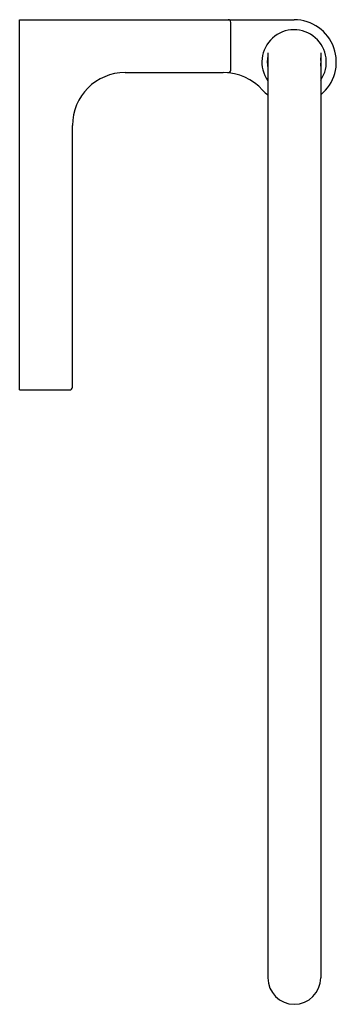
# Model space of a CAD drawing. Header units: millimetres. Extents: x 3772.144 to 3772.204, y 1976.922 to 1977.108.
import ezdxf

# ---------------------------------------------------------------- set-up
doc = ezdxf.new("R2010")
doc.units = ezdxf.units.MM
doc.layers.add('SANINDUSA', color=3, linetype='Continuous')

msp = doc.modelspace()

# ---------------------------------------------------------------- linework, layer by layer
at = {"layer": 'SANINDUSA'}
for p, q in [((3772.144227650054, 1977.037750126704), (3772.144227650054, 1977.107750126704)), ((3772.144227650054, 1977.107750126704), (3772.196227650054, 1977.107750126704)), ((3772.184227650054, 1977.098210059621), (3772.184227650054, 1977.107250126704)), ((3772.191260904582, 1977.101472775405), (3772.191260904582, 1976.926564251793)), ((3772.201260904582, 1977.101472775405), (3772.201260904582, 1976.926564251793)), ((3772.164227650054, 1977.097750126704), (3772.182811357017, 1977.097750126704)), ((3772.154227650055, 1977.038250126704), (3772.154227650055, 1977.087750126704)), ((3772.144227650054, 1977.037750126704), (3772.153727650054, 1977.037750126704))]:
    msp.add_line(p, q, dxfattribs=at)
for centre, radius, start, end in [((3772.183727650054, 1977.107250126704), 0.0005, 0, 90), ((3772.196227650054, 1977.099750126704), 0.008, 309.0361439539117, 90), ((3772.196227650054, 1977.099750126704), 0.0061, 325.6347061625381, 215.4111292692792), ((3772.196227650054, 1977.099750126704), 0.005099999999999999, 166.9010476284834, 193.0989523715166), ((3772.196227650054, 1977.099750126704), 0.005099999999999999, 350.7858742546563, 9.214125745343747), ((3772.164227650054, 1977.087750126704), 0.01, 90, 180), ((3772.182811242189, 1977.087750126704), 0.01, 41.81031489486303, 89.99934208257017), ((3772.183727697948, 1977.098210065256), 0.0004999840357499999, 264.9876190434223, 359.9993541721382), ((3772.196227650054, 1977.099750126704), 0.008, 221.810314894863, 231.5752521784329), ((3772.153727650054, 1977.038250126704), 0.0005, 270, 0), ((3772.196260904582, 1976.926564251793), 0.005, 180, 0)]:
    msp.add_arc(centre, radius, start, end, dxfattribs=at)

doc.saveas('drawing.dxf')
